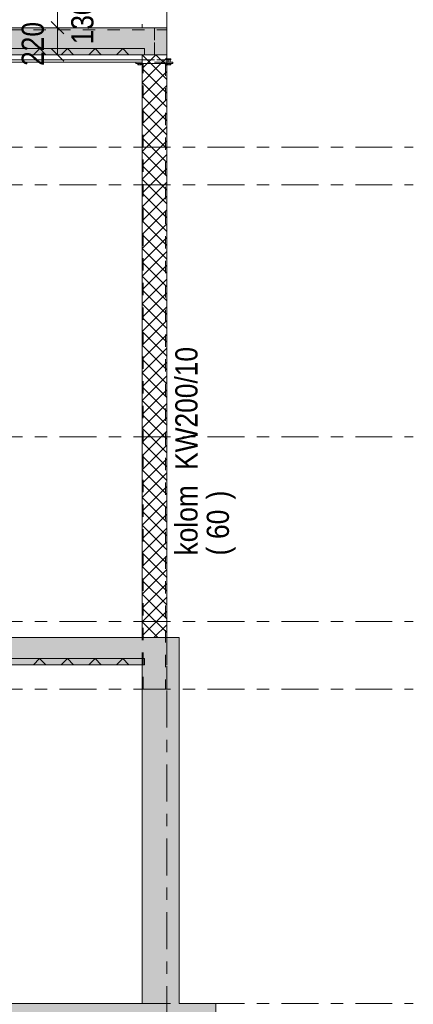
# Model space of a CAD drawing. Header units: millimetres. Extents: x -931 to -90, y -1411 to -817.
# Tile 62 of 63: x -172 to -140, y -1020 to -940. Entities that reach past the tile are written whole.
import ezdxf

# ---------------------------------------------------------------- set-up
doc = ezdxf.new("R2010")
doc.units = ezdxf.units.MM
for name, pattern in [('XKITLINE00', [0]), ('XKITLINE01', [4, 1, -1, 1, -1]), ('XKITLINE03', [6, 3, -1, 1, -1])]:
    doc.linetypes.add(name, pattern=pattern)
for name, color, linetype, lineweight in [('Bout', 3, 'Continuous', 0), ('Offset', 4, 'Continuous', 0), ('Onderdeel', 2, 'Continuous', 0), ('Onderdeel label', 2, 'Continuous', 0), ('Stramien', 4, 'Continuous', 0)]:
    doc.layers.add(name, color=color, linetype=linetype, lineweight=lineweight)
doc.styles.add('ARIAL', font='arial.ttf')

msp = doc.modelspace()

# ---------------------------------------------------------------- hatches: boundary and pattern name
at = {"layer": 'Onderdeel'}
for points in [[(-216.322, -942.559), (-216.322, -940.359), (-161.322, -940.359), (-161.322, -942.559)], [(-161.322, -942.559), (-161.322, -940.359), (-160.322, -940.359), (-160.322, -942.559)], [(-215.522, -942.559), (-215.522, -942.059), (-162.122, -942.059), (-162.122, -942.559)], [(-162.322, -992.059), (-215.324, -992.059), (-215.324, -989.859), (-162.322, -989.859)], [(-162.322, -1019.559), (-162.322, -989.859), (-159.322, -989.859), (-159.322, -1019.559)], [(-215.524, -992.059), (-215.524, -991.559), (-162.122, -991.559), (-162.122, -992.059)], [(-246.324, -1022.559), (-246.324, -1019.559), (-156.322, -1019.559), (-156.322, -1022.559)]]:
    msp.add_hatch(color=256, dxfattribs=at).paths.add_polyline_path(points, flags=17)

# ---------------------------------------------------------------- linework, layer by layer
at = {"layer": 'Bout', "linetype": 'XKITLINE00', "lineweight": 0}
for p, q in [((-160.26, -942.979), (-160.26, -942.879)), ((-159.983, -942.879), (-160.26, -942.879)), ((-159.983, -942.979), (-160.26, -942.979)), ((-160.212, -942.979), (-160.212, -943.159)), ((-160.202, -943.169), (-160.202, -942.979)), ((-160.191, -942.979), (-160.191, -942.879)), ((-160.053, -942.979), (-160.053, -942.879)), ((-160.042, -943.169), (-160.042, -942.979)), ((-160.032, -942.979), (-160.032, -943.159)), ((-159.983, -942.979), (-159.983, -942.879)), ((-162.66, -943.369), (-162.66, -943.269)), ((-162.383, -943.369), (-162.66, -943.369)), ((-162.602, -943.169), (-162.602, -943.159)), ((-162.591, -943.369), (-162.591, -943.269)), ((-162.453, -943.369), (-162.453, -943.269)), ((-162.442, -943.169), (-162.442, -943.159)), ((-162.383, -943.369), (-162.383, -943.269)), ((-160.26, -943.369), (-160.26, -943.269)), ((-159.983, -943.369), (-160.26, -943.369)), ((-160.207, -943.159), (-160.212, -943.159)), ((-160.212, -943.159), (-160.207, -943.159)), ((-160.207, -943.159), (-160.212, -943.159)), ((-160.212, -943.159), (-160.207, -943.159)), ((-160.207, -943.159), (-160.212, -943.159)), ((-160.212, -943.159), (-160.207, -943.159)), ((-160.202, -943.159), (-160.207, -943.159)), ((-160.207, -943.159), (-160.202, -943.159)), ((-160.202, -943.159), (-160.207, -943.159)), ((-160.207, -943.159), (-160.202, -943.159)), ((-160.202, -943.159), (-160.207, -943.159)), ((-160.207, -943.159), (-160.032, -943.159)), ((-160.191, -943.369), (-160.191, -943.269)), ((-160.053, -943.369), (-160.053, -943.269)), ((-160.042, -943.159), (-160.036, -943.159)), ((-160.036, -943.159), (-160.042, -943.159)), ((-160.042, -943.159), (-160.036, -943.159)), ((-160.036, -943.159), (-160.042, -943.159)), ((-160.036, -943.159), (-160.032, -943.159)), ((-160.032, -943.159), (-160.036, -943.159)), ((-160.036, -943.159), (-160.032, -943.159)), ((-160.032, -943.159), (-160.036, -943.159)), ((-159.983, -943.269), (-159.983, -943.369))]:
    msp.add_line(p, q, dxfattribs=at)
at = {"layer": 'Offset', "linetype": 'XKITLINE00', "lineweight": 0}
for p, q in [((-169.174, -940.359), (-169.174, -939.059)), ((-168.279, -940.359), (-171.184, -940.359)), ((-168.279, -940.359), (-170.614, -940.359)), ((-169.683, -939.85), (-168.665, -940.868)), ((-169.683, -939.85), (-168.665, -940.868)), ((-169.174, -942.559), (-169.174, -940.359)), ((-169.683, -942.05), (-168.665, -943.068)), ((-168.279, -942.559), (-171.184, -942.559))]:
    msp.add_line(p, q, dxfattribs=at)
at = {"layer": 'Offset'}
for p in [(-169.174, -940.359), (-169.174, -940.359), (-169.174, -942.559)]:
    msp.add_point(p, dxfattribs=at)
at = {"layer": 'Onderdeel', "linetype": 'XKITLINE01', "lineweight": 0}
for p, q in [((-162.322, -912.059), (-162.322, -940.359)), ((-160.322, -940.359), (-160.322, -912.059)), ((-215.112, -940.359), (-160.322, -940.359)), ((-215.112, -940.539), (-160.322, -940.539)), ((-172.528, -940.359), (-161.322, -940.359)), ((-162.322, -940.359), (-160.322, -940.359)), ((-161.322, -940.359), (-161.322, -942.559)), ((-161.322, -942.559), (-161.322, -940.359)), ((-160.322, -940.359), (-160.322, -940.539)), ((-160.322, -940.359), (-160.322, -940.539)), ((-160.322, -940.539), (-160.322, -942.979)), ((-160.322, -940.539), (-160.322, -942.979)), ((-162.122, -942.559), (-162.122, -942.059)), ((-160.322, -942.559), (-215.112, -942.559)), ((-160.322, -942.559), (-215.112, -942.559)), ((-215.112, -942.979), (-160.322, -942.979)), ((-215.112, -942.979), (-160.322, -942.979)), ((-161.322, -942.559), (-172.528, -942.559)), ((-162.322, -942.979), (-160.322, -942.979)), ((-161.322, -942.559), (-161.322, -942.559)), ((-161.322, -942.559), (-161.322, -942.559)), ((-161.322, -942.559), (-161.322, -942.559)), ((-161.322, -942.559), (-161.322, -942.559)), ((-160.322, -942.979), (-160.322, -942.559)), ((-160.322, -942.979), (-160.322, -942.559)), ((-160.322, -942.979), (-160.322, -942.559)), ((-160.322, -942.559), (-160.322, -942.979)), ((-160.322, -942.979), (-160.322, -943.159)), ((-160.322, -942.979), (-160.322, -943.159)), ((-160.322, -943.159), (-162.322, -943.159)), ((-160.322, -943.169), (-162.322, -943.169)), ((-162.322, -994.059), (-162.322, -943.269)), ((-162.322, -943.269), (-160.322, -943.269)), ((-160.322, -943.269), (-162.322, -943.269)), ((-162.222, -994.059), (-162.222, -943.269)), ((-160.422, -943.269), (-160.422, -994.059)), ((-160.322, -994.059), (-160.322, -943.269)), ((-162.122, -991.559), (-215.524, -991.559)), ((-162.122, -992.059), (-162.122, -991.559)), ((-215.524, -992.059), (-162.122, -992.059)), ((-162.322, -994.059), (-160.322, -994.059))]:
    msp.add_line(p, q, dxfattribs=at)
at = {"layer": 'Onderdeel', "linetype": 'XKITLINE00', "lineweight": 0}
for p, q in [((-160.322, -940.359), (-160.322, -912.059)), ((-216.322, -940.359), (-161.322, -940.359)), ((-160.322, -940.359), (-161.322, -940.359)), ((-160.322, -940.359), (-160.322, -942.559)), ((-162.122, -942.059), (-215.522, -942.059)), ((-171.121, -942.559), (-170.621, -942.059)), ((-170.121, -942.559), (-170.621, -942.059)), ((-168.875, -942.559), (-168.375, -942.059)), ((-167.875, -942.559), (-168.375, -942.059)), ((-166.63, -942.559), (-166.13, -942.059)), ((-165.63, -942.559), (-166.13, -942.059)), ((-164.385, -942.559), (-163.885, -942.059)), ((-163.385, -942.559), (-163.885, -942.059)), ((-162.122, -942.059), (-162.122, -942.559)), ((-162.122, -942.559), (-215.522, -942.559)), ((-161.322, -942.559), (-215.322, -942.559)), ((-215.112, -942.979), (-162.322, -942.979)), ((-160.322, -944.559), (-162.322, -942.559)), ((-162.322, -942.559), (-160.322, -942.559)), ((-162.322, -989.859), (-162.322, -942.559)), ((-161.761, -943.12), (-161.199, -942.559)), ((-160.322, -942.559), (-161.322, -942.559)), ((-160.322, -943.436), (-161.199, -942.559)), ((-161.199, -943.681), (-160.322, -942.804)), ((-160.322, -942.559), (-160.322, -989.859)), ((-160.322, -942.559), (-160.322, -942.559)), ((-162.322, -943.159), (-215.112, -943.159)), ((-162.822, -943.169), (-162.822, -943.269)), ((-162.322, -943.169), (-162.822, -943.169)), ((-162.322, -943.269), (-162.822, -943.269)), ((-162.322, -943.681), (-161.761, -943.12)), ((-162.322, -944.804), (-161.199, -943.681)), ((-160.322, -945.681), (-162.322, -943.681)), ((-159.822, -943.169), (-160.322, -943.169)), ((-159.822, -943.269), (-160.322, -943.269)), ((-159.822, -943.269), (-159.822, -943.169)), ((-162.322, -945.926), (-160.638, -944.243)), ((-160.638, -944.243), (-160.322, -943.926)), ((-160.322, -946.804), (-162.322, -944.804)), ((-162.322, -947.049), (-160.322, -945.049)), ((-160.322, -947.926), (-162.322, -945.926)), ((-162.322, -948.171), (-160.322, -946.171)), ((-160.322, -949.049), (-162.322, -947.049)), ((-162.322, -949.294), (-160.322, -947.294)), ((-160.322, -950.171), (-162.322, -948.171)), ((-162.322, -950.416), (-160.322, -948.416)), ((-160.322, -951.294), (-162.322, -949.294)), ((-162.322, -951.539), (-160.322, -949.539)), ((-160.322, -952.416), (-162.322, -950.416)), ((-162.322, -952.662), (-160.322, -950.662)), ((-160.322, -953.539), (-162.322, -951.539)), ((-162.322, -953.784), (-160.322, -951.784)), ((-160.322, -954.662), (-162.322, -952.662)), ((-162.322, -954.907), (-160.322, -952.907)), ((-160.322, -955.784), (-162.322, -953.784)), ((-162.322, -956.029), (-160.322, -954.029)), ((-160.322, -956.907), (-162.322, -954.907)), ((-162.322, -957.152), (-160.322, -955.152)), ((-160.322, -958.029), (-162.322, -956.029)), ((-162.322, -958.274), (-160.322, -956.274)), ((-160.322, -959.152), (-162.322, -957.152)), ((-162.322, -959.397), (-160.322, -957.397)), ((-160.322, -960.274), (-162.322, -958.274)), ((-162.322, -960.519), (-160.322, -958.519)), ((-160.322, -961.397), (-162.322, -959.397)), ((-162.322, -961.642), (-160.322, -959.642)), ((-160.322, -962.519), (-162.322, -960.519)), ((-162.322, -962.764), (-160.322, -960.764)), ((-160.322, -963.642), (-162.322, -961.642)), ((-162.322, -963.887), (-160.322, -961.887)), ((-160.322, -964.764), (-162.322, -962.764)), ((-162.322, -965.009), (-160.322, -963.009)), ((-160.322, -965.887), (-162.322, -963.887)), ((-162.322, -966.132), (-160.322, -964.132)), ((-160.322, -967.009), (-162.322, -965.009)), ((-162.322, -967.254), (-160.322, -965.254)), ((-160.322, -968.132), (-162.322, -966.132)), ((-162.322, -968.377), (-160.322, -966.377)), ((-160.322, -969.254), (-162.322, -967.254)), ((-162.322, -969.5), (-160.322, -967.5)), ((-160.322, -970.377), (-162.322, -968.377)), ((-162.322, -970.622), (-160.322, -968.622)), ((-160.322, -971.5), (-162.322, -969.5)), ((-162.322, -971.745), (-160.322, -969.745)), ((-160.322, -972.622), (-162.322, -970.622)), ((-162.322, -972.867), (-160.322, -970.867)), ((-160.322, -973.745), (-162.322, -971.745)), ((-162.322, -973.99), (-160.322, -971.99)), ((-160.322, -974.867), (-162.322, -972.867)), ((-162.322, -975.112), (-160.322, -973.112)), ((-160.322, -975.99), (-162.322, -973.99)), ((-162.322, -976.235), (-160.322, -974.235)), ((-160.322, -977.112), (-162.322, -975.112)), ((-162.322, -977.357), (-160.322, -975.357)), ((-160.322, -978.235), (-162.322, -976.235)), ((-162.322, -978.48), (-160.322, -976.48)), ((-160.322, -979.357), (-162.322, -977.357)), ((-162.322, -979.602), (-160.322, -977.602)), ((-160.322, -980.48), (-162.322, -978.48)), ((-162.322, -980.725), (-160.322, -978.725)), ((-160.322, -981.602), (-162.322, -979.602)), ((-162.322, -981.847), (-160.322, -979.847)), ((-160.322, -982.725), (-162.322, -980.725)), ((-162.322, -982.97), (-160.322, -980.97)), ((-160.322, -983.847), (-162.322, -981.847)), ((-162.322, -984.092), (-160.322, -982.092)), ((-160.322, -984.97), (-162.322, -982.97)), ((-162.322, -985.215), (-160.322, -983.215)), ((-160.322, -986.092), (-162.322, -984.092)), ((-162.322, -986.337), (-160.322, -984.337)), ((-160.322, -987.215), (-162.322, -985.215)), ((-162.322, -987.46), (-160.322, -985.46)), ((-160.322, -988.337), (-162.322, -986.337)), ((-162.322, -988.583), (-160.322, -986.583)), ((-160.322, -989.46), (-162.322, -987.46)), ((-162.322, -989.705), (-160.322, -987.705)), ((-161.046, -989.859), (-162.322, -988.583)), ((-161.353, -989.859), (-160.322, -988.828)), ((-215.324, -989.859), (-162.322, -989.859)), ((-162.181, -989.846), (-162.322, -989.705)), ((-159.322, -989.859), (-162.322, -989.859)), ((-160.322, -989.859), (-162.322, -989.859)), ((-159.322, -1019.559), (-159.322, -989.859)), ((-162.122, -991.559), (-215.524, -991.559)), ((-171.123, -992.059), (-170.623, -991.559)), ((-170.123, -992.059), (-170.623, -991.559)), ((-168.878, -992.059), (-168.378, -991.559)), ((-167.878, -992.059), (-168.378, -991.559)), ((-166.633, -992.059), (-166.133, -991.559)), ((-165.633, -992.059), (-166.133, -991.559)), ((-164.388, -992.059), (-163.888, -991.559)), ((-163.388, -992.059), (-163.888, -991.559)), ((-162.122, -991.559), (-162.122, -992.059)), ((-162.122, -992.059), (-215.524, -992.059)), ((-162.322, -992.059), (-215.324, -992.059)), ((-162.322, -1019.559), (-162.322, -992.059)), ((-162.322, -1019.559), (-239.324, -1019.559)), ((-159.322, -1019.559), (-156.322, -1019.559)), ((-156.322, -1019.559), (-156.322, -1022.559))]:
    msp.add_line(p, q, dxfattribs=at)
at = {"layer": 'Stramien', "linetype": 'XKITLINE03', "lineweight": 0}
for p, q in [((-160.322, -1045.158), (-160.322, -844.059)), ((-403.022, -950.059), (-140.322, -950.059)), ((-403.022, -953.109), (-140.322, -953.109)), ((-403.022, -973.559), (-140.322, -973.559)), ((-403.022, -988.559), (-140.322, -988.559)), ((-403.022, -994.059), (-140.322, -994.059)), ((-403.022, -1019.559), (-140.322, -1019.559))]:
    msp.add_line(p, q, dxfattribs=at)

# ---------------------------------------------------------------- texts
at = {"layer": 'Offset', "style": 'ARIAL', "width": 0.85}
for s, p in [('130', (-166.264, -941.711)), ('220', (-170.284, -943.461))]:
    msp.add_text(s, height=1.8, rotation=90.00021, dxfattribs=at).set_placement(p)
at = {"layer": 'Onderdeel label', "style": 'ARIAL', "width": 0.85}
for s, p in [('KW200/10', (-157.822, -976.251)), ('kolom', (-157.822, -983.195)), (')', (-155.272, -978.646)), ('60', (-155.272, -981.856)), ('(', (-155.272, -983.195))]:
    msp.add_text(s, height=1.8, rotation=90.00021, dxfattribs=at).set_placement(p)

doc.saveas('drawing.dxf')
